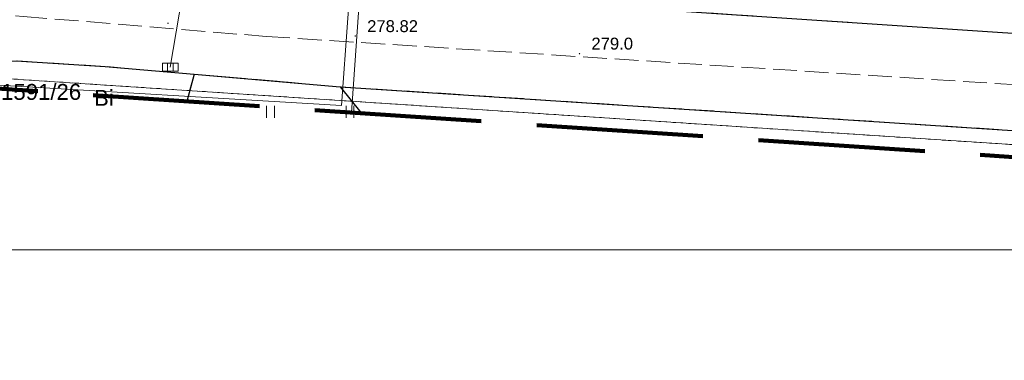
# Model space of a CAD drawing. Extents: x 0 to 6568752, y 0 to 5584302.
# Tile 40 of 74: x 6568524 to 6568586, y 5583914 to 5583935. Entities that reach past the tile are written whole.
import ezdxf
from ezdxf.enums import TextEntityAlignment as Align

# ---------------------------------------------------------------- set-up
doc = ezdxf.new("R2010")
doc.units = 0
doc.header["$PDSIZE"] = 0.75
for name, pattern in [('GAK', [3.5, 2, -0.7, 0.1, -0.7]), ('PRZER1-1', [1, 0.5, -0.5]), ('PRZER2-1', [1.5, 1, -0.5]), ('PRZER3-1', [2, 1.5, -0.5])]:
    doc.linetypes.add(name, pattern=pattern)
doc.layers.get('0').update_dxf_attribs({"linetype": 'CONTINUOUS'})
doc.layers.get('Defpoints').update_dxf_attribs({"linetype": 'CONTINUOUS'})
for name, color, linetype, lineweight in [('EGDE', 7, 'CONTINUOUS', 18), ('EGDE_O', 7, 'CONTINUOUS', 18), ('OTKJ', 7, 'CONTINUOUS', 18), ('OTKK', 7, 'CONTINUOUS', 25), ('OTRN', 7, 'CONTINUOUS', 13), ('OTRN_O', 7, 'CONTINUOUS', 13), ('OTRS', 7, 'CONTINUOUS', 13), ('OTRS_O', 7, 'CONTINUOUS', 13), ('OTZT', 7, 'CONTINUOUS', 18), ('ramka sekcji', 7, 'CONTINUOUS', 18), ('siec', 7, 'GAK', 70), ('zakres', 6, 'PRZER3-1', 106)]:
    doc.layers.add(name, color=color, linetype=linetype, lineweight=lineweight)
for name, color, linetype, lineweight, true_color in [('EGUG', 7, 'CONTINUOUS', 18, 0x008000), ('EGUG_O', 7, 'CONTINUOUS', 18, 0x008000), ('GELULI', 7, 'CONTINUOUS', 18, 0xfeffff), ('SUEP', 1, 'CONTINUOUS', 18, 0xff0000), ('SUKK', 7, 'CONTINUOUS', 18, 0x803300), ('SUKP', 7, 'CONTINUOUS', 18, 0x803300)]:
    doc.layers.add(name, color=color, linetype=linetype, lineweight=lineweight, true_color=true_color)
doc.styles.add('Arial', font='arial.ttf')
doc.styles.add('GEO-INFO', font='arial.ttf')
doc.dimstyles.get("Standard").update_dxf_attribs({"dimtxt": 0.18, "dimasz": 0.18, "dimexe": 0.18, "dimexo": 0.0625, "dimgap": 0.09, "dimtad": 0, "dimtih": 1, "dimtoh": 1, "dimdec": 4, "dimzin": 0, "dimdsep": 46, "dimtxsty": 'Standard', "dimcen": 0.09, "dimadec": 0, "dimazin": 0, "dimtfac": 1, "dimtdec": 4, "dimtofl": 0, "dimtmove": 0, "dimatfit": 3, "dimfxl": 0, "dimtolj": 1, "dimtzin": 0, "dimarcsym": 0})

# ---------------------------------------------------------------- blocks, each defined once
blk = doc.blocks.new('D_GSPWPN1')
blk.add_hatch(color=0).paths.add_polyline_path([(-0.045, 0), (-0.043467, -0.011647), (-0.038971, -0.0225), (-0.03182, -0.03182), (-0.0225, -0.038971), (-0.011647, -0.043467), (0, -0.045), (0.011647, -0.043467), (0.0225, -0.038971), (0.03182, -0.03182), (0.038971, -0.0225), (0.043467, -0.011647), (0.045, 0), (0.043467, 0.011647), (0.038971, 0.0225), (0.03182, 0.03182), (0.0225, 0.038971), (0.011647, 0.043467), (0, 0.045), (-0.011647, 0.043467), (-0.0225, 0.038971), (-0.03182, 0.03182), (-0.038971, 0.0225), (-0.043467, 0.011647)])
blk = doc.blocks.new('D_GSPWPS1')
blk.add_hatch(color=0).paths.add_polyline_path([(-0.045, 0), (-0.043467, -0.011647), (-0.038971, -0.0225), (-0.03182, -0.03182), (-0.0225, -0.038971), (-0.011647, -0.043467), (0, -0.045), (0.011647, -0.043467), (0.0225, -0.038971), (0.03182, -0.03182), (0.038971, -0.0225), (0.043467, -0.011647), (0.045, 0), (0.043467, 0.011647), (0.038971, 0.0225), (0.03182, 0.03182), (0.0225, 0.038971), (0.011647, 0.043467), (0, 0.045), (-0.011647, 0.043467), (-0.0225, 0.038971), (-0.03182, 0.03182), (-0.038971, 0.0225), (-0.043467, 0.011647)])
blk = doc.blocks.new('D_GUPKKS1')
at = {"color": 0}
blk.add_lwpolyline([(0.5, -0.25), (-0.5, -0.25), (-0.5, 0.25), (0.5, 0.25)], close=True, dxfattribs=at)
for points in [[(-0.175, -0.25), (-0.175, 0.25)], [(0.175, -0.25), (0.175, 0.25)]]:
    blk.add_lwpolyline(points, dxfattribs=at)
blk = doc.blocks.new('D_GSSUTR1')
at = {"color": 0}
for points in [[(-0.25666, 0.36165), (-0.25666, -0.38835)], [(0.24334, -0.38835), (0.24334, 0.36165)]]:
    blk.add_lwpolyline(points, dxfattribs=at)
blk = doc.blocks.new('*D45')
at = {"layer": 'Defpoints', "color": 0}
for p in [(6568647.5, 5584150), (6568650, 5584150), (0, 0)]:
    blk.add_point(p, dxfattribs=at)
at = {"layer": 'ramka sekcji', "color": 0, "lineweight": -2}
blk.add_line((6568649.938, 5584150), (6568647.5, 5584150), dxfattribs=at)
at = {"layer": 'ramka sekcji', "color": 0, "insert": (6568644.106, 5584150), "char_height": 0.75, "attachment_point": 5, "style": 'GEO-INFO'}
blk.add_mtext('\\A1;5584150.0000', dxfattribs=at)
blk = doc.blocks.new('*D46')
at = {"layer": 'Defpoints', "color": 0}
for p in [(6568650, 5584152.5), (6568650, 5584150), (0, 0)]:
    blk.add_point(p, dxfattribs=at)
at = {"layer": 'ramka sekcji', "color": 0, "lineweight": -2}
blk.add_line((6568650, 5584150.062), (6568650, 5584152.5), dxfattribs=at)
at = {"layer": 'ramka sekcji', "color": 0, "insert": (6568650, 5584155.896), "char_height": 0.75, "attachment_point": 5, "rotation": 90, "style": 'GEO-INFO'}
blk.add_mtext('\\A1;6568650.0000', dxfattribs=at)

msp = doc.modelspace()

# ---------------------------------------------------------------- linework, layer by layer
at = {"layer": 'EGDE', "linetype": 'Continuous', "elevation": 10.22}
for points in [[(6568475.79954, 5583934.17784), (6568521.07652, 5583931.78293), (6568593.29603, 5583927.04441)], [(6568593.29603, 5583927.04441), (6568521.07652, 5583931.78293), (6568475.79954, 5583934.17784)]]:
    msp.add_lwpolyline(points, dxfattribs=at)
at = {"layer": 'EGUG', "linetype": 'PRZER1-1', "lineweight": 18, "elevation": 10.08}
for points in [[(6568475.79954, 5583934.17784), (6568521.07652, 5583931.78293), (6568593.29603, 5583927.04441)], [(6568593.29603, 5583927.04441), (6568521.07652, 5583931.78293), (6568475.79954, 5583934.17784)]]:
    msp.add_lwpolyline(points, dxfattribs=at)
at = {"layer": 'GELULI', "linetype": 'PRZER3-1', "lineweight": 18, "elevation": 9.97}
msp.add_lwpolyline([(6568257.68002, 5583953.56117), (6568273.02018, 5583952.80804), (6568279.28752, 5583952.50034), (6568361.27954, 5583947.19007), (6568366.57688, 5583946.84984), (6568459.54165, 5583940.8789), (6568479.59264, 5583939.22807), (6568523.93079, 5583935.57764), (6568539.24255, 5583934.31701), (6568593.60366, 5583930.81428)], dxfattribs=at)
at = {"layer": 'OTKJ', "linetype": 'PRZER3-1', "lineweight": 18, "elevation": 10.18}
for points in [[(6568593.36913, 5583927.94024), (6568543.91, 5583931.15), (6568534.71, 5583931.94), (6568529.09, 5583932.43), (6568523.49, 5583932.78), (6568521.24, 5583932.63), (6568515.01, 5583933.41), (6568509.55728, 5583933.95163), (6568503.65, 5583934.16), (6568497.17612, 5583934.43965), (6568485.59074, 5583935.3109), (6568476.32, 5583936.13), (6568472.97, 5583936.26), (6568462.13971, 5583937.01223), (6568449.07, 5583937.92), (6568444.68, 5583938.19), (6568439.54, 5583938.66), (6568422.95, 5583939.56), (6568411.48, 5583940.34), (6568402.93, 5583940.93)], [(6568529.09, 5583938.51), (6568545.16, 5583937.26), (6568593.86399, 5583934.00454)]]:
    msp.add_lwpolyline(points, dxfattribs=at)
at = {"layer": 'OTKK', "linetype": 'Continuous', "lineweight": 25, "elevation": 10.18}
for points in [[(6568593.86399, 5583934.00454), (6568545.16, 5583937.26), (6568529.09, 5583938.51), (6568527.89, 5583939.37), (6568526.7, 5583940.67), (6568526.25, 5583941.81), (6568526.08, 5583943.45), (6568526.06, 5583945.12), (6568526.69, 5583952.58), (6568526.77, 5583953.25), (6568527.18, 5583954.12), (6568527.93, 5583954.95), (6568528.58, 5583955.25), (6568529, 5583955.4), (6568530.02, 5583955.43), (6568544.14, 5583954.48), (6568544.6, 5583960.02), (6568541.85, 5583960.25), (6568538.96, 5583960.48)], [(6568534.71, 5583931.94), (6568534.2298, 5583930.23119)], [(6568543.91, 5583931.15), (6568593.36913, 5583927.94024)]]:
    msp.add_lwpolyline(points, dxfattribs=at)
msp.add_lwpolyline([(6568358.66488, 5583942.08966, -0.16710768), (6568361.96, 5583943.6), (6568396.38, 5583941.36), (6568402.93, 5583940.93), (6568411.48, 5583940.34), (6568422.95, 5583939.56), (6568439.54, 5583938.66), (6568444.68, 5583938.19), (6568449.07, 5583937.92), (6568462.13971, 5583937.01223), (6568472.97, 5583936.26), (6568476.32, 5583936.13), (6568485.59074, 5583935.3109), (6568497.17612, 5583934.43965), (6568503.65, 5583934.16), (6568509.55728, 5583933.95163), (6568515.01, 5583933.41), (6568521.24, 5583932.63), (6568523.49, 5583932.78), (6568529.09, 5583932.43), (6568534.71, 5583931.94), (6568543.91, 5583931.15), (6568545.21, 5583929.53), (6568545.21725, 5583929.48905)], format="xyb", dxfattribs=at)
at = {"layer": 'OTZT', "color": 7, "linetype": 'PRZER2-1', "lineweight": 18, "elevation": 10.1}
for points in [[(6568593.86399, 5583934.00454), (6568545.16, 5583937.26)], [(6568534.71, 5583931.94), (6568534.2298, 5583930.23119)], [(6568545.21725, 5583929.48905), (6568545.21, 5583929.53), (6568543.91, 5583931.15), (6568534.71, 5583931.94)]]:
    msp.add_lwpolyline(points, dxfattribs=at)
at = {"layer": 'siec', "linetype": 'ByBlock', "lineweight": 20}
msp.add_lwpolyline([(6568734.39713, 5584289.91756), (6568238.01967, 5584289.91756), (6568238.01967, 5583920.87902), (6568734.39713, 5583920.87902)], close=True, dxfattribs=at)
at = {"layer": 'SUEP', "linetype": 'Continuous', "lineweight": 18, "elevation": 10.14}
for points in [[(6568545.37717, 5583959.03941), (6568545.08688, 5583959.04446), (6568544.54293, 5583953.91705), (6568545.1289, 5583950.35432), (6568544.77973, 5583940.97909), (6568543.99148, 5583929.97806), (6568521.35255, 5583931.31645), (6568503.66566, 5583932.29563)], [(6568545.27032, 5583957.26859), (6568544.68167, 5583957.11909), (6568544.51021, 5583952.57653), (6568546.15566, 5583951.38763), (6568544.62482, 5583929.52906)]]:
    msp.add_lwpolyline(points, dxfattribs=at)
at = {"layer": 'SUKP', "linetype": 'Continuous', "lineweight": 18, "elevation": 10.14}
msp.add_lwpolyline([(6568533.2, 5583932.38), (6568533.94658, 5583936.8509)], dxfattribs=at)
at = {"layer": 'zakres', "ltscale": 7}
msp.add_lwpolyline([(6568248.9828, 5583949.49809), (6568593.23088, 5583926.24598), (6568594.73885, 5583944.72564), (6568600.03506, 5583944.48551), (6568601.93947, 5583972.41355), (6568624.21788, 5583971.15638), (6568661.45926, 5583969.71449), (6568667.75842, 5584103.27503), (6568620.63994, 5584106.09947), (6568620.96872, 5584115.5807), (6568625.17121, 5584115.63721), (6568627.02161, 5584150.96538), (6568590.71801, 5584153.27937), (6568592.77721, 5584185.3763), (6568538.50559, 5584204.10606), (6568463.99933, 5584229.86642), (6568419.28314, 5584244.20999), (6568355.04246, 5584262.48696)], dxfattribs=at)

# ---------------------------------------------------------------- block references
at = {"layer": 'OTRN', "linetype": 'Continuous', "lineweight": 13}
msp.add_blockref('D_GSPWPN1', (6568558.98, 5583933.24, 10.08), dxfattribs=at)
at = {"layer": 'OTRS', "linetype": 'Continuous', "lineweight": 13}
for p in [(6568533.05, 5583935.15, 10.08), (6568544.85, 5583934.34, 10.08)]:
    msp.add_blockref('D_GSPWPS1', p, dxfattribs=at)
at = {"layer": 'OTZT', "color": 7, "linetype": 'Continuous', "lineweight": 18}
for p in [(6568539.525, 5583929.58077, 10.1), (6568544.525, 5583929.58077, 10.1)]:
    msp.add_blockref('D_GSSUTR1', p, dxfattribs=at)
at = {"layer": 'SUKK', "linetype": 'Continuous', "lineweight": 18}
msp.add_blockref('D_GUPKKS1', (6568533.2, 5583932.38, 10.16), dxfattribs=at)

# ---------------------------------------------------------------- texts
at = {"layer": 'EGDE_O', "linetype": 'Continuous', "style": 'Arial'}
msp.add_text('1591/26', height=1, dxfattribs=at).set_placement((6568525.05963, 5583930.32596, 10.8), align=Align.CENTER)
at = {"layer": 'EGUG_O', "linetype": 'Continuous', "lineweight": 0, "style": 'Arial'}
msp.add_text('Bi', height=1, dxfattribs=at).set_placement((6568529.01376, 5583929.95083, 10.8), align=Align.CENTER)
at = {"layer": 'OTRN_O', "linetype": 'Continuous', "lineweight": 0, "style": 'Arial'}
msp.add_text('279.0', height=0.75, dxfattribs=at).set_placement((6568559.73, 5583933.49, 10.8))
at = {"layer": 'OTRS_O', "linetype": 'Continuous', "lineweight": 0, "style": 'Arial'}
msp.add_text('278.82', height=0.75, dxfattribs=at).set_placement((6568545.6, 5583934.59, 10.8))

# ---------------------------------------------------------------- dimensions: what is measured, and where the dimension line sits
at = {"layer": 'ramka sekcji'}
for offset, dtype, picture, middle in [((0, 2.5), 1, '*D46', (6568650, 5584155.8956787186)), ((-2.5, 0), 0, '*D45', (6568644.1063676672, 5584150))]:
    dim = msp.add_ordinate_dim(feature_location=(6568650, 5584150), offset=offset, dtype=dtype, origin=(0, 0), dimstyle='Standard', override={"dimtxt": 0.75, "dimtxsty": 'GEO-INFO'}, dxfattribs=at)
    dim.commit()
    dim.dimension.update_dxf_attribs({"geometry": picture, "text_midpoint": middle})

doc.saveas('drawing.dxf')
